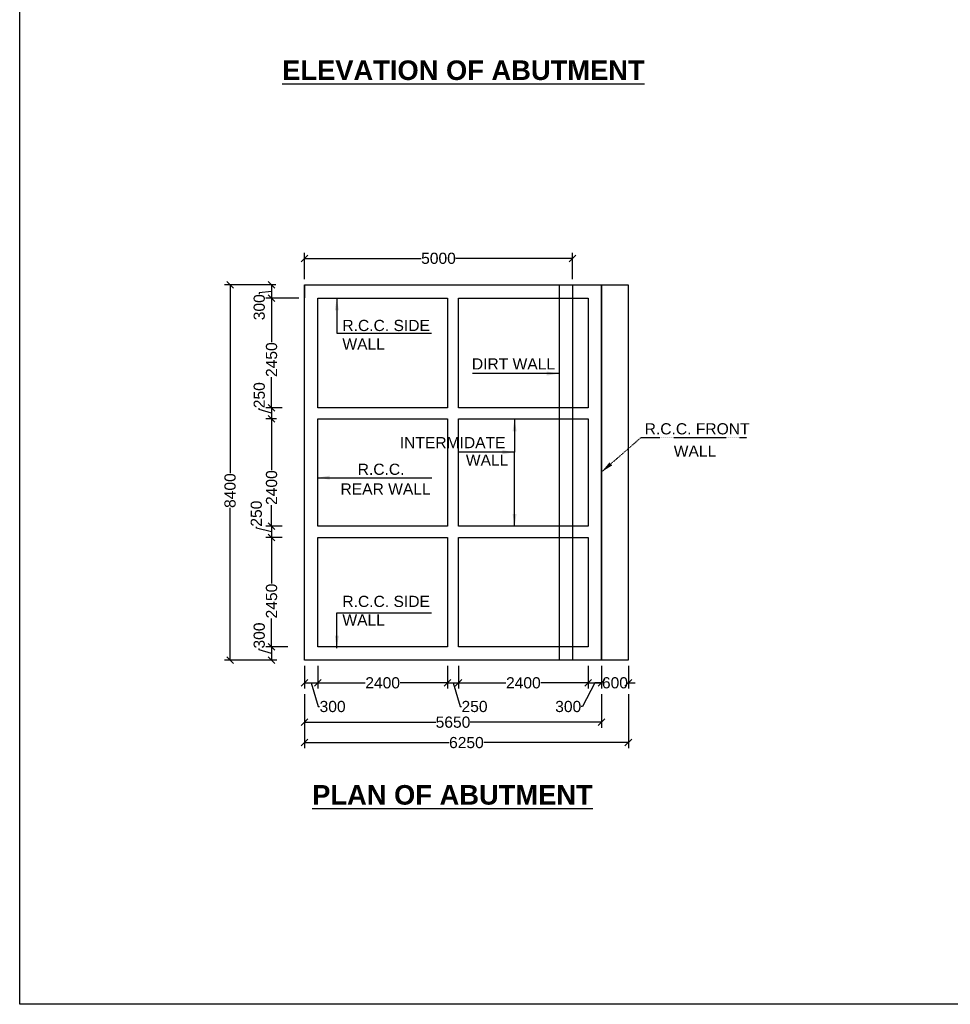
# Model space of a CAD drawing. Header units: inches. Extents: x 3240994 to 3396694, y -1677754 to -1575592.
# Tile 1 of 7: x 3240994 to 3282661, y -1677754 to -1633694. Entities that reach past the tile are written whole.
import ezdxf

# ---------------------------------------------------------------- set-up
doc = ezdxf.new("R2010")
doc.units = ezdxf.units.IN
doc.header["$MEASUREMENT"] = 0
doc.linetypes.add('ACAD_ISO03W100', pattern=[30, 12, -18])
doc.linetypes.add('DASHED', pattern=[19.05, 12.7, -6.35])
doc.layers.add('DIM', color=7, linetype='Continuous')
doc.layers.add('TEXT', color=6, linetype='Continuous')
doc.styles.add('ROMANS', font='arial.ttf')
doc.styles.get("Standard").update_dxf_attribs({"font": 'arial.ttf'})
doc.dimstyles.new('ROMANS', dxfattribs={"dimtxt": 950, "dimasz": 900, "dimexe": 300, "dimexo": 500, "dimgap": 300, "dimtad": 1, "dimdec": 0, "dimzin": 9, "dimdsep": 46, "dimtxsty": 'ROMANS', "dimcen": 1, "dimclrd": 4, "dimclre": 4, "dimclrt": 6, "dimadec": 0, "dimazin": 0, "dimtfac": 1, "dimtmove": 0, "dimatfit": 3, "dimfxl": 1, "dimtolj": 1, "dimtzin": 9, "dimarcsym": 0})
doc.dimstyles.new('SANJAY', dxfattribs={"dimscale": 2.755, "dimtxt": 20000000001.9985, "dimasz": 42.0275, "dimexe": 15.388, "dimexo": 15.5775, "dimgap": 1.7375, "dimtad": 0, "dimtih": 1, "dimtoh": 1, "dimdec": 0, "dimzin": 0, "dimdsep": 46, "dimtxsty": 'Standard', "dimcen": 4000, "dimclrd": 3, "dimclre": 6, "dimclrt": 1, "dimadec": 0, "dimazin": 0, "dimtfac": 1, "dimtdec": 0, "dimtofl": 0, "dimtmove": 0, "dimatfit": 3, "dimfxl": 1, "dimtolj": 1, "dimtzin": 0, "dimarcsym": 0})

# ---------------------------------------------------------------- blocks, each defined once
blk = doc.blocks.new('_Oblique')
at = {"color": 0, "linetype": 'ByBlock', "lineweight": -2}
blk.add_line((-0.5, -0.5), (0.5, 0.5), dxfattribs=at)
blk = doc.blocks.new('*D137')
at = {"color": 0, "lineweight": -2, "transparency": 16777216}
blk.add_line((3252470, -1645559), (3252022, -1645559), dxfattribs=at)
at = {"color": 7, "lineweight": -2, "transparency": 16777216}
for p, q in [((3252272, -1645559), (3252272, -1646159)), ((3252272, -1645859), (3251721, -1645921)), ((3251721, -1645921), (3251721, -1645981))]:
    blk.add_line(p, q, dxfattribs=at)
at = {"layer": 'Defpoints', "color": 0, "transparency": 16777216}
for p in [(3252720, -1645559), (3252272, -1646159), (3252272, -1646159)]:
    blk.add_point(p, dxfattribs=at)
at = {"color": 7, "lineweight": -2, "transparency": 16777216, "xscale": 300, "yscale": 300, "zscale": 300}
for p, rotation in [((3252272, -1645559), 90), ((3252272, -1646159), 270)]:
    blk.add_blockref('_Oblique', p, dxfattribs=dict(at, rotation=rotation))
at = {"transparency": 16777216, "insert": (3251721, -1646562), "char_height": 500, "attachment_point": 5, "rotation": 90}
blk.add_mtext('\\A1;300', dxfattribs=at)
blk = doc.blocks.new('*D138')
at = {"color": 7, "lineweight": -2, "transparency": 16777216}
for p, q in [((3251721, -1661893), (3251721, -1661833)), ((3252272, -1662059), (3251721, -1661893)), ((3252272, -1661759), (3252272, -1662359))]:
    blk.add_line(p, q, dxfattribs=at)
at = {"color": 0, "lineweight": -2, "transparency": 16777216}
for p, q in [((3252745, -1661759), (3252022, -1661759)), ((3252503, -1662359), (3252022, -1662359))]:
    blk.add_line(p, q, dxfattribs=at)
at = {"layer": 'Defpoints', "color": 0, "transparency": 16777216}
for p in [(3252995, -1661759), (3252272, -1662359), (3252753, -1662359)]:
    blk.add_point(p, dxfattribs=at)
at = {"color": 7, "lineweight": -2, "transparency": 16777216, "xscale": 300, "yscale": 300, "zscale": 300}
for p, rotation in [((3252272, -1661759), 90), ((3252272, -1662359), 270)]:
    blk.add_blockref('_Oblique', p, dxfattribs=dict(at, rotation=rotation))
at = {"transparency": 16777216, "insert": (3251721, -1661252), "char_height": 500, "attachment_point": 5, "rotation": 90}
blk.add_mtext('\\A1;300', dxfattribs=at)
blk = doc.blocks.new('*D139')
at = {"color": 7, "lineweight": -2, "transparency": 16777216}
for p, q in [((3251590, -1656443), (3251590, -1656383)), ((3252272, -1656609), (3251590, -1656443)), ((3252272, -1656359), (3252272, -1656859))]:
    blk.add_line(p, q, dxfattribs=at)
at = {"color": 0, "lineweight": -2, "transparency": 16777216}
blk.add_line((3252042, -1656359), (3252022, -1656359), dxfattribs=at)
at = {"layer": 'Defpoints', "color": 0, "transparency": 16777216}
for p in [(3252292, -1656359), (3252272, -1656859), (3252272, -1656859)]:
    blk.add_point(p, dxfattribs=at)
at = {"color": 7, "lineweight": -2, "transparency": 16777216, "xscale": 300, "yscale": 300, "zscale": 300}
for p, rotation in [((3252272, -1656359), 90), ((3252272, -1656859), 270)]:
    blk.add_blockref('_Oblique', p, dxfattribs=dict(at, rotation=rotation))
at = {"transparency": 16777216, "insert": (3251590, -1655798), "char_height": 500, "attachment_point": 5, "rotation": 90}
blk.add_mtext('\\A1;250', dxfattribs=at)
blk = doc.blocks.new('*D140')
at = {"color": 7, "lineweight": -2, "transparency": 16777216}
for p, q in [((3251722, -1651143), (3251722, -1651083)), ((3252272, -1651309), (3251722, -1651143)), ((3252272, -1651059), (3252272, -1651559))]:
    blk.add_line(p, q, dxfattribs=at)
at = {"color": 0, "lineweight": -2, "transparency": 16777216}
blk.add_line((3252042, -1651059), (3252022, -1651059), dxfattribs=at)
at = {"layer": 'Defpoints', "color": 0, "transparency": 16777216}
for p in [(3252292, -1651059), (3252272, -1651559), (3252272, -1651559)]:
    blk.add_point(p, dxfattribs=at)
at = {"color": 7, "lineweight": -2, "transparency": 16777216, "xscale": 300, "yscale": 300, "zscale": 300}
for p, rotation in [((3252272, -1651059), 90), ((3252272, -1651559), 270)]:
    blk.add_blockref('_Oblique', p, dxfattribs=dict(at, rotation=rotation))
at = {"transparency": 16777216, "insert": (3251722, -1650498), "char_height": 500, "attachment_point": 5, "rotation": 90}
blk.add_mtext('\\A1;250', dxfattribs=at)
blk = doc.blocks.new('*D141')
at = {"color": 0, "lineweight": -2, "transparency": 16777216}
for p, q in [((3252745, -1656859), (3252022, -1656859)), ((3252995, -1661759), (3252022, -1661759))]:
    blk.add_line(p, q, dxfattribs=at)
at = {"color": 7, "lineweight": -2, "transparency": 16777216}
for p, q in [((3252272, -1656859), (3252272, -1658929)), ((3252272, -1661759), (3252272, -1660489))]:
    blk.add_line(p, q, dxfattribs=at)
at = {"layer": 'Defpoints', "color": 0, "transparency": 16777216}
for p in [(3252995, -1656859), (3252272, -1661759), (3253245, -1661759)]:
    blk.add_point(p, dxfattribs=at)
at = {"color": 7, "lineweight": -2, "transparency": 16777216, "xscale": 300, "yscale": 300, "zscale": 300}
for p, rotation in [((3252272, -1656859), 90), ((3252272, -1661759), 270)]:
    blk.add_blockref('_Oblique', p, dxfattribs=dict(at, rotation=rotation))
at = {"transparency": 16777216, "insert": (3252272, -1659709), "char_height": 500, "attachment_point": 5, "rotation": 90}
blk.add_mtext('\\A1;2450', dxfattribs=at)
blk = doc.blocks.new('*D142')
at = {"color": 0, "lineweight": -2, "transparency": 16777216}
for p, q in [((3252495, -1651559), (3252022, -1651559)), ((3252745, -1656359), (3252022, -1656359))]:
    blk.add_line(p, q, dxfattribs=at)
at = {"color": 7, "lineweight": -2, "transparency": 16777216}
for p, q in [((3252272, -1651559), (3252272, -1653852)), ((3252272, -1656359), (3252272, -1655412))]:
    blk.add_line(p, q, dxfattribs=at)
at = {"layer": 'Defpoints', "color": 0, "transparency": 16777216}
for p in [(3252745, -1651559), (3252272, -1656359), (3252995, -1656359)]:
    blk.add_point(p, dxfattribs=at)
at = {"color": 7, "lineweight": -2, "transparency": 16777216, "xscale": 300, "yscale": 300, "zscale": 300}
for p, rotation in [((3252272, -1651559), 90), ((3252272, -1656359), 270)]:
    blk.add_blockref('_Oblique', p, dxfattribs=dict(at, rotation=rotation))
at = {"transparency": 16777216, "insert": (3252272, -1654632), "char_height": 500, "attachment_point": 5, "rotation": 90}
blk.add_mtext('\\A1;2400', dxfattribs=at)
blk = doc.blocks.new('*D143')
at = {"color": 0, "lineweight": -2, "transparency": 16777216}
for p, q in [((3253495, -1646159), (3252022, -1646159)), ((3252745, -1651059), (3252022, -1651059))]:
    blk.add_line(p, q, dxfattribs=at)
at = {"color": 7, "lineweight": -2, "transparency": 16777216}
for p, q in [((3252272, -1646159), (3252272, -1648127)), ((3252272, -1651059), (3252272, -1649687))]:
    blk.add_line(p, q, dxfattribs=at)
at = {"layer": 'Defpoints', "color": 0, "transparency": 16777216}
for p in [(3253745, -1646159), (3252272, -1651059), (3252995, -1651059)]:
    blk.add_point(p, dxfattribs=at)
at = {"color": 7, "lineweight": -2, "transparency": 16777216, "xscale": 300, "yscale": 300, "zscale": 300}
for p, rotation in [((3252272, -1646159), 90), ((3252272, -1651059), 270)]:
    blk.add_blockref('_Oblique', p, dxfattribs=dict(at, rotation=rotation))
at = {"transparency": 16777216, "insert": (3252272, -1648907), "char_height": 500, "attachment_point": 5, "rotation": 90}
blk.add_mtext('\\A1;2450', dxfattribs=at)
blk = doc.blocks.new('*D144')
at = {"color": 0, "lineweight": -2, "transparency": 16777216}
for p, q in [((3252466, -1645559), (3250164, -1645559)), ((3252253, -1662359), (3250164, -1662359))]:
    blk.add_line(p, q, dxfattribs=at)
at = {"color": 7, "lineweight": -2, "transparency": 16777216}
for p, q in [((3250414, -1645559), (3250414, -1653991)), ((3250414, -1662359), (3250414, -1655543))]:
    blk.add_line(p, q, dxfattribs=at)
at = {"layer": 'Defpoints', "color": 0, "transparency": 16777216}
for p in [(3252716, -1645559), (3250414, -1662359), (3252503, -1662359)]:
    blk.add_point(p, dxfattribs=at)
at = {"color": 7, "lineweight": -2, "transparency": 16777216, "xscale": 300, "yscale": 300, "zscale": 300}
for p, rotation in [((3250414, -1645559), 90), ((3250414, -1662359), 270)]:
    blk.add_blockref('_Oblique', p, dxfattribs=dict(at, rotation=rotation))
at = {"transparency": 16777216, "insert": (3250414, -1654767), "char_height": 500, "attachment_point": 5, "rotation": 90}
blk.add_mtext('\\A1;8400', dxfattribs=at)
blk = doc.blocks.new('*D148')
at = {"color": 0, "lineweight": -2, "transparency": 16777216}
for p, q in [((3267045, -1663870), (3267045, -1665382)), ((3253745, -1664744), (3253745, -1665382))]:
    blk.add_line(p, q, dxfattribs=at)
at = {"color": 7, "lineweight": -2, "transparency": 16777216}
for p, q in [((3253745, -1665132), (3259619, -1665132)), ((3267045, -1665132), (3261170, -1665132))]:
    blk.add_line(p, q, dxfattribs=at)
at = {"layer": 'Defpoints', "color": 0, "transparency": 16777216}
for p in [(3267045, -1663620), (3253745, -1664494), (3267045, -1665132)]:
    blk.add_point(p, dxfattribs=at)
at = {"color": 7, "lineweight": -2, "transparency": 16777216, "xscale": 300, "yscale": 300, "zscale": 300, "rotation": 180}
blk.add_blockref('_Oblique', (3253745, -1665132), dxfattribs=at)
at = {"color": 7, "lineweight": -2, "transparency": 16777216, "xscale": 300, "yscale": 300, "zscale": 300}
blk.add_blockref('_Oblique', (3267045, -1665132), dxfattribs=at)
at = {"transparency": 16777216, "insert": (3260395, -1665132), "char_height": 500, "attachment_point": 5}
blk.add_mtext('\\A1;5650', dxfattribs=at)
blk = doc.blocks.new('*D152')
at = {"color": 0, "lineweight": -2, "transparency": 16777216}
for p, q in [((3254345, -1662609), (3254345, -1663620)), ((3260145, -1662609), (3260145, -1663620))]:
    blk.add_line(p, q, dxfattribs=at)
at = {"color": 7, "lineweight": -2, "transparency": 16777216}
for p, q in [((3254345, -1663370), (3256465, -1663370)), ((3260145, -1663370), (3258025, -1663370))]:
    blk.add_line(p, q, dxfattribs=at)
at = {"layer": 'Defpoints', "color": 0, "transparency": 16777216}
for p in [(3254345, -1662359), (3260145, -1662359), (3260145, -1663370)]:
    blk.add_point(p, dxfattribs=at)
at = {"color": 7, "lineweight": -2, "transparency": 16777216, "xscale": 300, "yscale": 300, "zscale": 300, "rotation": 180}
blk.add_blockref('_Oblique', (3254345, -1663370), dxfattribs=at)
at = {"color": 7, "lineweight": -2, "transparency": 16777216, "xscale": 300, "yscale": 300, "zscale": 300}
blk.add_blockref('_Oblique', (3260145, -1663370), dxfattribs=at)
at = {"transparency": 16777216, "insert": (3257245, -1663370), "char_height": 500, "attachment_point": 5}
blk.add_mtext('\\A1;2400', dxfattribs=at)
blk = doc.blocks.new('*D160')
at = {"color": 0, "lineweight": -2, "transparency": 16777216}
for p, q in [((3260145, -1662609), (3260145, -1663620)), ((3260645, -1662609), (3260645, -1663620))]:
    blk.add_line(p, q, dxfattribs=at)
at = {"color": 7, "lineweight": -2, "transparency": 16777216}
for p, q in [((3260145, -1663370), (3260645, -1663370)), ((3260395, -1663370), (3260713, -1664430)), ((3260713, -1664430), (3260773, -1664430))]:
    blk.add_line(p, q, dxfattribs=at)
at = {"layer": 'Defpoints', "color": 0, "transparency": 16777216}
for p in [(3260145, -1662359), (3260645, -1662359), (3260645, -1663370)]:
    blk.add_point(p, dxfattribs=at)
at = {"color": 7, "lineweight": -2, "transparency": 16777216, "xscale": 300, "yscale": 300, "zscale": 300, "rotation": 180}
blk.add_blockref('_Oblique', (3260145, -1663370), dxfattribs=at)
at = {"color": 7, "lineweight": -2, "transparency": 16777216, "xscale": 300, "yscale": 300, "zscale": 300}
blk.add_blockref('_Oblique', (3260645, -1663370), dxfattribs=at)
at = {"transparency": 16777216, "insert": (3261359, -1664430), "char_height": 500, "attachment_point": 5}
blk.add_mtext('\\A1;250', dxfattribs=at)
blk = doc.blocks.new('*D161')
at = {"color": 0, "lineweight": -2, "transparency": 16777216}
for p, q in [((3260645, -1662609), (3260645, -1663620)), ((3266445, -1662609), (3266445, -1663620))]:
    blk.add_line(p, q, dxfattribs=at)
at = {"color": 7, "lineweight": -2, "transparency": 16777216}
for p, q in [((3260645, -1663370), (3262765, -1663370)), ((3266445, -1663370), (3264325, -1663370))]:
    blk.add_line(p, q, dxfattribs=at)
at = {"layer": 'Defpoints', "color": 0, "transparency": 16777216}
for p in [(3260645, -1662359), (3266445, -1662359), (3266445, -1663370)]:
    blk.add_point(p, dxfattribs=at)
at = {"color": 7, "lineweight": -2, "transparency": 16777216, "xscale": 300, "yscale": 300, "zscale": 300, "rotation": 180}
blk.add_blockref('_Oblique', (3260645, -1663370), dxfattribs=at)
at = {"color": 7, "lineweight": -2, "transparency": 16777216, "xscale": 300, "yscale": 300, "zscale": 300}
blk.add_blockref('_Oblique', (3266445, -1663370), dxfattribs=at)
at = {"transparency": 16777216, "insert": (3263545, -1663370), "char_height": 500, "attachment_point": 5}
blk.add_mtext('\\A1;2400', dxfattribs=at)
blk = doc.blocks.new('*D162')
at = {"color": 0, "lineweight": -2, "transparency": 16777216}
for p, q in [((3266445, -1662609), (3266445, -1663620)), ((3267045, -1662609), (3267045, -1663620))]:
    blk.add_line(p, q, dxfattribs=at)
at = {"color": 7, "lineweight": -2, "transparency": 16777216}
for p, q in [((3266745, -1663370), (3266194, -1664431)), ((3266445, -1663370), (3267045, -1663370)), ((3266194, -1664431), (3266134, -1664431))]:
    blk.add_line(p, q, dxfattribs=at)
at = {"layer": 'Defpoints', "color": 0, "transparency": 16777216}
for p in [(3266445, -1662359), (3267045, -1662359), (3267045, -1663370)]:
    blk.add_point(p, dxfattribs=at)
at = {"color": 7, "lineweight": -2, "transparency": 16777216, "xscale": 300, "yscale": 300, "zscale": 300, "rotation": 180}
blk.add_blockref('_Oblique', (3266445, -1663370), dxfattribs=at)
at = {"color": 7, "lineweight": -2, "transparency": 16777216, "xscale": 300, "yscale": 300, "zscale": 300}
blk.add_blockref('_Oblique', (3267045, -1663370), dxfattribs=at)
at = {"transparency": 16777216, "insert": (3265553, -1664431), "char_height": 500, "attachment_point": 5}
blk.add_mtext('\\A1;300', dxfattribs=at)
blk = doc.blocks.new('*D153')
at = {"color": 0, "lineweight": -2, "transparency": 16777216}
blk.add_line((3268245, -1662609), (3268245, -1663620), dxfattribs=at)
at = {"color": 7, "lineweight": -2, "transparency": 16777216}
for p, q in [((3267045, -1663370), (3266745, -1663370)), ((3267045, -1663370), (3267062, -1663370)), ((3268245, -1663370), (3268228, -1663370)), ((3268245, -1663370), (3268545, -1663370))]:
    blk.add_line(p, q, dxfattribs=at)
at = {"layer": 'Defpoints', "color": 0, "transparency": 16777216}
for p in [(3268245, -1662359), (3267045, -1663370), (3268245, -1663370)]:
    blk.add_point(p, dxfattribs=at)
at = {"color": 7, "lineweight": -2, "transparency": 16777216, "xscale": 300, "yscale": 300, "zscale": 300}
blk.add_blockref('_Oblique', (3267045, -1663370), dxfattribs=at)
at = {"color": 7, "lineweight": -2, "transparency": 16777216, "xscale": 300, "yscale": 300, "zscale": 300, "rotation": 180}
blk.add_blockref('_Oblique', (3268245, -1663370), dxfattribs=at)
at = {"transparency": 16777216, "insert": (3267645, -1663370), "char_height": 500, "attachment_point": 5}
blk.add_mtext('\\A1;600', dxfattribs=at)
blk = doc.blocks.new('*D163')
at = {"color": 0, "lineweight": -2, "transparency": 16777216}
for p, q in [((3253745, -1645309), (3253745, -1644124)), ((3265745, -1645309), (3265745, -1644124))]:
    blk.add_line(p, q, dxfattribs=at)
at = {"color": 7, "lineweight": -2, "transparency": 16777216}
for p, q in [((3253745, -1644374), (3258969, -1644374)), ((3265745, -1644374), (3260520, -1644374))]:
    blk.add_line(p, q, dxfattribs=at)
at = {"layer": 'Defpoints', "color": 0, "transparency": 16777216}
for p in [(3265745, -1644374), (3253745, -1645559), (3265745, -1645559)]:
    blk.add_point(p, dxfattribs=at)
at = {"color": 7, "lineweight": -2, "transparency": 16777216, "xscale": 300, "yscale": 300, "zscale": 300, "rotation": 180}
blk.add_blockref('_Oblique', (3253745, -1644374), dxfattribs=at)
at = {"color": 7, "lineweight": -2, "transparency": 16777216, "xscale": 300, "yscale": 300, "zscale": 300}
blk.add_blockref('_Oblique', (3265745, -1644374), dxfattribs=at)
at = {"transparency": 16777216, "insert": (3259745, -1644374), "char_height": 500, "attachment_point": 5}
blk.add_mtext('\\A1;5000', dxfattribs=at)
blk = doc.blocks.new('*D154')
at = {"color": 0, "lineweight": -2, "transparency": 16777216}
for p, q in [((3253745, -1662609), (3253745, -1663620)), ((3254345, -1662859), (3254345, -1663620))]:
    blk.add_line(p, q, dxfattribs=at)
at = {"color": 7, "lineweight": -2, "transparency": 16777216}
for p, q in [((3253745, -1663370), (3254345, -1663370)), ((3254045, -1663370), (3254363, -1664431)), ((3254363, -1664431), (3254423, -1664431))]:
    blk.add_line(p, q, dxfattribs=at)
at = {"layer": 'Defpoints', "color": 0, "transparency": 16777216}
for p in [(3253745, -1662359), (3254345, -1662609), (3254345, -1663370)]:
    blk.add_point(p, dxfattribs=at)
at = {"color": 7, "lineweight": -2, "transparency": 16777216, "xscale": 300, "yscale": 300, "zscale": 300, "rotation": 180}
blk.add_blockref('_Oblique', (3253745, -1663370), dxfattribs=at)
at = {"color": 7, "lineweight": -2, "transparency": 16777216, "xscale": 300, "yscale": 300, "zscale": 300}
blk.add_blockref('_Oblique', (3254345, -1663370), dxfattribs=at)
at = {"transparency": 16777216, "insert": (3255004, -1664431), "char_height": 500, "attachment_point": 5}
blk.add_mtext('\\A1;300', dxfattribs=at)
blk = doc.blocks.new('*D155')
at = {"color": 0, "lineweight": -2, "transparency": 16777216}
for p, q in [((3253745, -1663870), (3253745, -1666295)), ((3268245, -1663870), (3268245, -1666295))]:
    blk.add_line(p, q, dxfattribs=at)
at = {"color": 7, "lineweight": -2, "transparency": 16777216}
for p, q in [((3253745, -1666045), (3260218, -1666045)), ((3268245, -1666045), (3261772, -1666045))]:
    blk.add_line(p, q, dxfattribs=at)
at = {"layer": 'Defpoints', "color": 0, "transparency": 16777216}
for p in [(3253745, -1663620), (3268245, -1663620), (3268245, -1666045)]:
    blk.add_point(p, dxfattribs=at)
at = {"color": 7, "lineweight": -2, "transparency": 16777216, "xscale": 300, "yscale": 300, "zscale": 300, "rotation": 180}
blk.add_blockref('_Oblique', (3253745, -1666045), dxfattribs=at)
at = {"color": 7, "lineweight": -2, "transparency": 16777216, "xscale": 300, "yscale": 300, "zscale": 300}
blk.add_blockref('_Oblique', (3268245, -1666045), dxfattribs=at)
at = {"transparency": 16777216, "insert": (3260995, -1666045), "char_height": 500, "attachment_point": 5}
blk.add_mtext('\\A1;6250', dxfattribs=at)

msp = doc.modelspace()

# ---------------------------------------------------------------- linework, layer by layer
msp.add_lwpolyline([(3396694.4, -1677754.4), (3240994.1, -1677754.4), (3240994.1, -1575592.4), (3396694.4, -1575592.4)], close=True)
at = {"layer": 'TEXT', "linetype": 'ACAD_ISO03W100'}
msp.add_line((3253744.6, -1645558.5), (3253744.6, -1646158.5), dxfattribs=at)
at = {"layer": 'TEXT', "linetype": 'DASHED', "ltscale": 2}
for p, q in [((3265144.6, -1645558.5), (3265144.6, -1662358.5)), ((3265744.6, -1645558.5), (3265744.6, -1662358.5))]:
    msp.add_line(p, q, dxfattribs=at)
at = {"layer": 'TEXT'}
for points in [[(3253744.6, -1645558.5), (3267044.6, -1645558.5), (3267044.6, -1662358.5), (3253744.6, -1662358.5)], [(3267044.6, -1645558.5), (3268244.6, -1645558.5), (3268244.6, -1662358.5), (3267044.6, -1662358.5)], [(3254344.6, -1646158.5), (3260144.6, -1646158.5), (3260144.6, -1651058.5), (3254344.6, -1651058.5)], [(3260644.6, -1646158.5), (3266444.6, -1646158.5), (3266444.6, -1651058.5), (3260644.6, -1651058.5)], [(3254344.6, -1651558.5), (3260144.6, -1651558.5), (3260144.6, -1656358.5), (3254344.6, -1656358.5)], [(3260644.6, -1651558.5), (3266444.6, -1651558.5), (3266444.6, -1656358.5), (3260644.6, -1656358.5)], [(3254344.6, -1656858.5), (3260144.6, -1656858.5), (3260144.6, -1661758.5), (3254344.6, -1661758.5)], [(3260644.6, -1656858.5), (3266444.6, -1656858.5), (3266444.6, -1661758.5), (3260644.6, -1661758.5)]]:
    msp.add_lwpolyline(points, close=True, dxfattribs=at)

# ---------------------------------------------------------------- texts
at = {"layer": 'TEXT', "linetype": 'ACAD_ISO03W100'}
for s, p in [('DIRT WALL', (3261239, -1649347.4)), ('R.C.C. FRONT', (3268977.8, -1652251.9)), ('WALL', (3270278.5, -1653249.5))]:
    msp.add_text(s, height=500, dxfattribs=at).set_placement(p)
at = {"layer": 'TEXT'}
for s, p in [('INTERMIDATE', (3258011.5, -1652869.3)), ('R.C.C. ', (3256127.4, -1654062.2)), ('WALL', (3260970.2, -1653652.3)), ('REAR WALL', (3255357.8, -1654944.7))]:
    msp.add_text(s, height=500, dxfattribs=at).set_placement(p)
at = {"layer": 'TEXT', "linetype": 'ACAD_ISO03W100', "char_height": 500, "attachment_point": 1}
for s, insert, width in [('{\\fArial|b1|i0|c0|p34;\\H1.75x;\\LELEVATION OF ABUTMENT }', (3252746.7, -1635517.5), 30953.308), ('R.C.C. SIDE WALL', (3255442.6, -1647126.4), 4111.651), ('R.C.C. SIDE WALL', (3255442.6, -1659474.1), 4111.651)]:
    msp.add_mtext(s, dxfattribs=dict(at, insert=insert, width=width))
at = {"layer": 'TEXT', "insert": (3254089.3, -1667944.1), "char_height": 500, "width": 30753.308, "attachment_point": 1}
msp.add_mtext('{\\fArial|b1|i0|c0|p34;\\H1.75x;\\LPLAN OF ABUTMENT}', dxfattribs=at)

# ---------------------------------------------------------------- dimensions: what is measured, and where the dimension line sits
for base, p1, p2, text, override, picture, middle in [((3265744.6, -1644374.3), (3253744.6, -1645558.5), (3265744.6, -1645558.5), '5000', {"dimscale": 1, "dimtxt": 500, "dimasz": 300, "dimexe": 250, "dimexo": 250, "dimgap": 30, "dimtih": 0, "dimtoh": 0, "dimlfac": 0.5, "dimblk": 'OBLIQUE', "dimcen": -1000, "dimclrd": 7, "dimclre": 0, "dimclrt": 256}, '*D163', (3259744.6, -1644374.3)), ((3260144.6, -1663369.6), (3254344.6, -1662358.5), (3260144.6, -1662358.5), '2400', {"dimscale": 1, "dimtxt": 500, "dimasz": 300, "dimexe": 250, "dimexo": 250, "dimgap": 30, "dimtih": 0, "dimtoh": 0, "dimlfac": 0.5, "dimblk": 'Oblique', "dimcen": -1000, "dimclrd": 7, "dimclre": 0, "dimclrt": 256, "dimtofl": 1, "dimtmove": 1}, '*D152', (3257244.6, -1663369.6)), ((3266444.6, -1663369.6), (3260644.6, -1662358.5), (3266444.6, -1662358.5), '2400', {"dimscale": 1, "dimtxt": 500, "dimasz": 300, "dimexe": 250, "dimexo": 250, "dimgap": 30, "dimtih": 0, "dimtoh": 0, "dimlfac": 0.5, "dimblk": 'OBLIQUE', "dimcen": -1000, "dimclrd": 7, "dimclre": 0, "dimclrt": 256, "dimtofl": 1, "dimtmove": 1}, '*D161', (3263544.6, -1663369.6)), ((3267044.6, -1665131.7), (3253744.6, -1664493.8), (3267044.6, -1663619.6), '5650', {"dimscale": 1, "dimtxt": 500, "dimasz": 300, "dimexe": 250, "dimexo": 250, "dimgap": 30, "dimtih": 0, "dimtoh": 0, "dimlfac": 0.5, "dimblk": 'OBLIQUE', "dimcen": -1000, "dimclrd": 7, "dimclre": 0, "dimclrt": 256, "dimtofl": 1, "dimtmove": 1}, '*D148', (3260394.6, -1665131.7)), ((3268244.6, -1666045.3), (3253744.6, -1663619.6), (3268244.6, -1663619.6), '6250', {"dimscale": 1, "dimtxt": 500, "dimasz": 300, "dimexe": 250, "dimexo": 250, "dimgap": 30, "dimtih": 0, "dimtoh": 0, "dimlfac": 0.5, "dimblk": 'Oblique', "dimcen": -1000, "dimclrd": 7, "dimclre": 0, "dimclrt": 256, "dimtofl": 1, "dimtmove": 1}, '*D155', (3260994.6, -1666045.3))]:
    dim = msp.add_linear_dim(base=base, p1=p1, p2=p2, text=text, dimstyle='SANJAY', override=override)
    dim.commit()
    dim.dimension.update_dxf_attribs({"geometry": picture, "text_midpoint": middle})
for base, p1, p2, override, picture, middle in [((3250414.1, -1662358.5), (3252716.1, -1645558.5), (3252503.3, -1662358.5), {"dimscale": 1, "dimtxt": 500, "dimasz": 300, "dimexe": 250, "dimexo": 250, "dimgap": 30, "dimtih": 0, "dimtoh": 0, "dimlfac": 0.5, "dimblk": 'OBLIQUE', "dimcen": -1000, "dimclrd": 7, "dimclre": 0, "dimclrt": 256}, '*D144', (3250414.1, -1654766.8)), ((3252271.8, -1646158.5), (3252720.2, -1645558.5), (3252271.8, -1646158.5), {"dimscale": 1, "dimtxt": 500, "dimasz": 300, "dimexe": 250, "dimexo": 250, "dimgap": 30, "dimtih": 0, "dimtoh": 0, "dimlfac": 0.5, "dimblk": 'OBLIQUE', "dimcen": -1000, "dimclrd": 7, "dimclre": 0, "dimclrt": 256, "dimtofl": 1, "dimtmove": 1}, '*D137', (3251721.4, -1646010.5)), ((3252271.8, -1651058.5), (3253744.6, -1646158.5), (3252994.6, -1651058.5), {"dimscale": 1, "dimtxt": 500, "dimasz": 300, "dimexe": 250, "dimexo": 250, "dimgap": 30, "dimtih": 0, "dimtoh": 0, "dimlfac": 0.5, "dimblk": 'OBLIQUE', "dimcen": -1000, "dimclrd": 7, "dimclre": 0, "dimclrt": 256, "dimtofl": 1, "dimtmove": 1}, '*D143', (3252271.8, -1648906.7)), ((3252271.8, -1656358.5), (3252744.6, -1651558.5), (3252994.6, -1656358.5), {"dimscale": 1, "dimtxt": 500, "dimasz": 300, "dimexe": 250, "dimexo": 250, "dimgap": 30, "dimtih": 0, "dimtoh": 0, "dimlfac": 0.5, "dimblk": 'OBLIQUE', "dimcen": -1000, "dimclrd": 7, "dimclre": 0, "dimclrt": 256, "dimtofl": 1, "dimtmove": 1}, '*D142', (3252271.8, -1654632)), ((3252271.8, -1656858.5), (3252292.4, -1656358.5), (3252271.8, -1656858.5), {"dimscale": 1, "dimtxt": 500, "dimasz": 300, "dimexe": 250, "dimexo": 250, "dimgap": 30, "dimtih": 0, "dimtoh": 0, "dimlfac": 0.5, "dimblk": 'OBLIQUE', "dimcen": -1000, "dimclrd": 7, "dimclre": 0, "dimclrt": 256, "dimtofl": 1, "dimtmove": 1}, '*D139', (3251589.9, -1656353.5)), ((3252271.8, -1661758.5), (3252994.6, -1656858.5), (3253244.6, -1661758.5), {"dimscale": 1, "dimtxt": 500, "dimasz": 300, "dimexe": 250, "dimexo": 250, "dimgap": 30, "dimtih": 0, "dimtoh": 0, "dimlfac": 0.5, "dimblk": 'OBLIQUE', "dimcen": -1000, "dimclrd": 7, "dimclre": 0, "dimclrt": 256, "dimtofl": 1, "dimtmove": 1}, '*D141', (3252271.8, -1659709.1))]:
    dim = msp.add_linear_dim(base=base, p1=p1, p2=p2, angle=90, dimstyle='SANJAY', override=override)
    dim.commit()
    dim.dimension.update_dxf_attribs({"geometry": picture, "text_midpoint": middle, "dimtype": 160})
for base, p1, p2, picture, middle in [((3252271.8, -1651558.5), (3252292.4, -1651058.5), (3252271.8, -1651558.5), '*D140', (3251721.5, -1651053.5)), ((3252271.8, -1662358.5), (3252994.6, -1661758.5), (3252753.3, -1662358.5), '*D138', (3251721.4, -1661803.4))]:
    dim = msp.add_linear_dim(base=base, p1=p1, p2=p2, angle=90, dimstyle='SANJAY', override={"dimscale": 1, "dimtxt": 500, "dimasz": 300, "dimexe": 250, "dimexo": 250, "dimgap": 30, "dimtih": 0, "dimtoh": 0, "dimlfac": 0.5, "dimblk": 'OBLIQUE', "dimcen": -1000, "dimclrd": 7, "dimclre": 0, "dimclrt": 256, "dimtofl": 1, "dimtmove": 1})
    dim.commit()
    dim.dimension.update_dxf_attribs({"geometry": picture, "text_midpoint": middle})
for base, p1, p2, override, picture, middle in [((3254344.6, -1663369.6), (3253744.6, -1662358.5), (3254344.6, -1662608.5), {"dimscale": 1, "dimtxt": 500, "dimasz": 300, "dimexe": 250, "dimexo": 250, "dimgap": 30, "dimtih": 0, "dimtoh": 0, "dimlfac": 0.5, "dimblk": 'Oblique', "dimcen": -1000, "dimclrd": 7, "dimclre": 0, "dimclrt": 256, "dimtofl": 1, "dimtmove": 1}, '*D154', (3254453.1, -1664430.9)), ((3260644.6, -1663369.6), (3260144.6, -1662358.5), (3260644.6, -1662358.5), {"dimscale": 1, "dimtxt": 500, "dimasz": 300, "dimexe": 250, "dimexo": 250, "dimgap": 30, "dimtih": 0, "dimtoh": 0, "dimlfac": 0.5, "dimblk": 'Oblique', "dimcen": -1000, "dimclrd": 7, "dimclre": 0, "dimclrt": 256, "dimtofl": 1, "dimtmove": 1}, '*D160', (3260802.9, -1664430.4)), ((3268244.6, -1663369.6), (3267044.6, -1663369.6), (3268244.6, -1662358.5), {"dimscale": 1, "dimtxt": 500, "dimasz": 300, "dimexe": 250, "dimexo": 250, "dimgap": 30, "dimtih": 0, "dimtoh": 0, "dimlfac": 0.5, "dimblk": 'OBLIQUE', "dimcen": -1000, "dimclrd": 7, "dimclre": 0, "dimclrt": 256, "dimtofl": 1, "dimtmove": 1}, '*D153', (3267644.6, -1663369.6))]:
    dim = msp.add_linear_dim(base=base, p1=p1, p2=p2, dimstyle='SANJAY', override=override)
    dim.commit()
    dim.dimension.update_dxf_attribs({"geometry": picture, "text_midpoint": middle})
dim = msp.add_linear_dim(base=(3267044.6, -1663369.6), p1=(3266444.6, -1662358.5), p2=(3267044.6, -1662358.5), dimstyle='SANJAY', override={"dimscale": 1, "dimtxt": 500, "dimasz": 300, "dimexe": 250, "dimexo": 250, "dimgap": 30, "dimtih": 0, "dimtoh": 0, "dimlfac": 0.5, "dimblk": 'Oblique', "dimcen": -1000, "dimclrd": 7, "dimclre": 0, "dimclrt": 256, "dimtofl": 1, "dimtmove": 1})
dim.commit()
dim.dimension.update_dxf_attribs({"geometry": '*D162', "text_midpoint": (3266104.2, -1664430.9), "dimtype": 160})

# ---------------------------------------------------------------- leaders
at = {"layer": 'DIM'}
msp.add_leader([(3263151.7, -1653047.7), (3260630.2, -1653047.7)], dimstyle='ROMANS', override={"dimtxt": 550, "dimasz": 550, "dimlfac": 0.4, "dimtmove": 1}, dxfattribs=at)
at = {"layer": 'TEXT'}
for points in [[(3255193.5, -1646150.8), (3255193.5, -1647727.6), (3259426.1, -1647727.6)], [(3265144.6, -1649528.3), (3261265, -1649528.3)], [(3263151.7, -1651558.5), (3263151.7, -1653047.7)], [(3263151.7, -1656358.5), (3263151.7, -1653047.7)], [(3254329, -1654188.5), (3259450, -1654188.5)], [(3255193.5, -1661810.7), (3255193.5, -1660233.8), (3259426.1, -1660233.8)]]:
    msp.add_leader(points, dimstyle='ROMANS', override={"dimscale": 1, "dimtxt": 550, "dimasz": 550, "dimlfac": 0.4, "dimtmove": 1}, dxfattribs=at)
at = {"layer": 'TEXT', "linetype": 'ACAD_ISO03W100'}
msp.add_leader([(3267044.6, -1653935.8), (3268807.7, -1652394.4), (3273556.3, -1652394.4)], dimstyle='ROMANS', override={"dimscale": 1, "dimtxt": 550, "dimasz": 550, "dimlfac": 0.333333, "dimtmove": 1}, dxfattribs=at)

doc.saveas('drawing.dxf')
